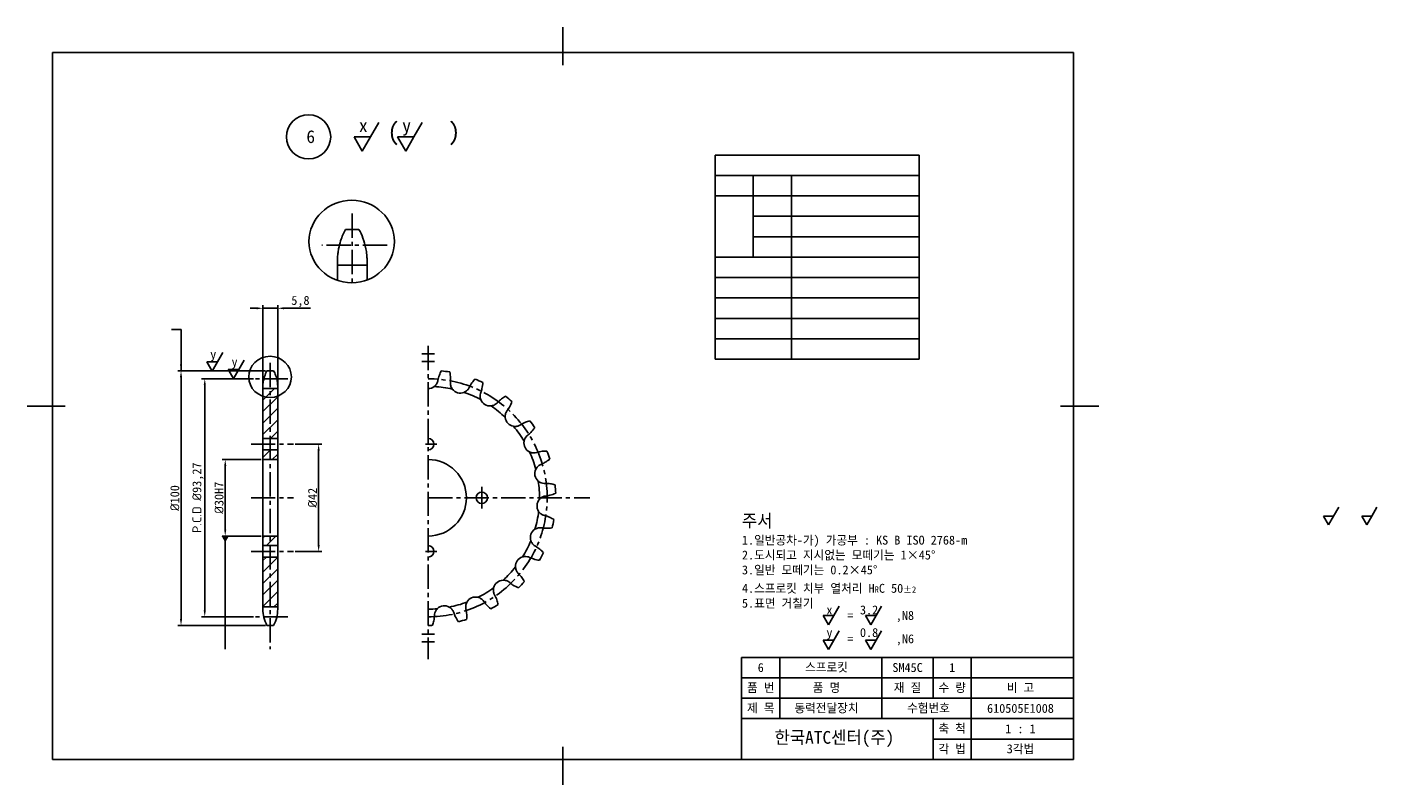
# Model space of a CAD drawing. Header units: millimetres. Extents: x 0 to 529, y 0 to 297.
import ezdxf

# ---------------------------------------------------------------- set-up
doc = ezdxf.new("R2010")
doc.units = ezdxf.units.MM
doc.header["$LTSCALE"] = 0.5
doc.linetypes.add('CENTER2', pattern=[28.575, 19.05, -3.175, 3.175, -3.175])
doc.layers.get('0').update_dxf_attribs({"color": 3})
doc.layers.add('중심선', color=1, linetype='CENTER2')
doc.dimstyles.new('ISO-25', dxfattribs={"dimtxt": 3.5, "dimasz": 2.5, "dimexe": 1.25, "dimexo": 0.625, "dimtad": 1, "dimtxsty": 'Standard', "dimcen": 0, "dimclrd": 1, "dimclre": 1, "dimclrt": 2, "dimadec": 0, "dimazin": 0, "dimtfac": 1, "dimtmove": 0, "dimatfit": 3, "dimfxl": 1, "dimarcsym": 0})
doc.dimstyles.new('데이첨', dxfattribs={"dimtxt": 3.5, "dimasz": 2.5, "dimexe": 1.25, "dimexo": 0.625, "dimtad": 1, "dimtxsty": 'Standard', "dimcen": 0, "dimclrd": 1, "dimclre": 1, "dimclrt": 2, "dimadec": 0, "dimazin": 0, "dimtfac": 1, "dimtmove": 0, "dimatfit": 3, "dimldrblk": 'DATUMFILLED', "dimfxl": 1, "dimarcsym": 0})

# ---------------------------------------------------------------- blocks, each defined once
blk = doc.blocks.new('*D33')
at = {"color": 1, "lineweight": -2, "transparency": 16777216}
for p, q in [((91.81, 127.54), (76.42, 127.54)), ((77.67, 125.04), (77.67, 100.04)), ((91.81, 97.54), (76.42, 97.54))]:
    blk.add_line(p, q, dxfattribs=at)
at = {"color": 1, "transparency": 16777216}
for points in [[(77.26, 125.04), (78.09, 125.04), (77.67, 127.54)], [(77.26, 100.04), (78.09, 100.04), (77.67, 97.54)]]:
    blk.add_solid(points, dxfattribs=at)
at = {"layer": 'Defpoints', "color": 0, "transparency": 16777216}
for p in [(92.43, 127.54), (77.67, 97.54), (92.43, 97.54)]:
    blk.add_point(p, dxfattribs=at)
at = {"color": 2, "transparency": 16777216, "insert": (75.25, 112.54), "char_height": 3.5, "attachment_point": 5, "rotation": 90}
blk.add_mtext('{\\fISOCPEUR|b0|i0|c0|p34;%%C}30H7', dxfattribs=at)
blk = doc.blocks.new('*D34')
at = {"color": 1, "lineweight": -2, "transparency": 16777216}
for p, q in [((105.06, 133.54), (115.52, 133.54)), ((114.27, 131.04), (114.27, 94.04)), ((105.06, 91.54), (115.52, 91.54))]:
    blk.add_line(p, q, dxfattribs=at)
at = {"color": 1, "transparency": 16777216}
for points in [[(113.85, 131.04), (114.69, 131.04), (114.27, 133.54)], [(113.85, 94.04), (114.69, 94.04), (114.27, 91.54)]]:
    blk.add_solid(points, dxfattribs=at)
at = {"layer": 'Defpoints', "color": 0, "transparency": 16777216}
for p in [(104.44, 133.54), (104.44, 91.54), (114.27, 91.54)]:
    blk.add_point(p, dxfattribs=at)
at = {"color": 2, "transparency": 16777216, "insert": (111.85, 112.54), "char_height": 3.5, "attachment_point": 5, "rotation": 90}
blk.add_mtext('{\\fISOCPEUR|b0|i0|c0|p34;%%C}42', dxfattribs=at)
blk = doc.blocks.new('*D35')
at = {"color": 1, "lineweight": -2, "transparency": 16777216}
for p, q in [((88.74, 159.18), (68.4, 159.18)), ((69.65, 156.68), (69.65, 68.41)), ((88.74, 65.91), (68.4, 65.91))]:
    blk.add_line(p, q, dxfattribs=at)
at = {"color": 1, "transparency": 16777216}
for points in [[(69.23, 156.68), (70.07, 156.68), (69.65, 159.18)], [(69.23, 68.41), (70.07, 68.41), (69.65, 65.91)]]:
    blk.add_solid(points, dxfattribs=at)
at = {"layer": 'Defpoints', "color": 0, "transparency": 16777216}
for p in [(89.36, 159.18), (69.65, 65.91), (89.36, 65.91)]:
    blk.add_point(p, dxfattribs=at)
at = {"color": 2, "transparency": 16777216, "insert": (67.01, 112.54), "char_height": 3.5, "attachment_point": 5, "rotation": 90}
blk.add_mtext('{\\fISOCPEUR|b0|i0|c0|p34;P.C.D %%C}93,27', dxfattribs=at)
blk = doc.blocks.new('*D36')
at = {"color": 1, "lineweight": -2, "transparency": 16777216}
for p, q in [((93.41, 162.28), (59.1, 162.28)), ((60.35, 159.78), (60.35, 65.04)), ((93.41, 62.54), (59.1, 62.54))]:
    blk.add_line(p, q, dxfattribs=at)
at = {"color": 1, "transparency": 16777216}
for points in [[(59.93, 159.78), (60.77, 159.78), (60.35, 162.28)], [(59.93, 65.04), (60.77, 65.04), (60.35, 62.54)]]:
    blk.add_solid(points, dxfattribs=at)
at = {"layer": 'Defpoints', "color": 0, "transparency": 16777216}
for p in [(94.03, 162.28), (60.35, 62.54), (94.03, 62.54)]:
    blk.add_point(p, dxfattribs=at)
at = {"color": 2, "transparency": 16777216, "insert": (57.93, 112.41), "char_height": 3.5, "attachment_point": 5, "rotation": 90}
blk.add_mtext('{\\fISOCPEUR|b0|i0|c0|p34;%%C}100', dxfattribs=at)
blk = doc.blocks.new('_DatumFilled')
at = {"color": 0, "linetype": 'ByBlock'}
blk.add_solid([(0, 0.58), (-1, 0), (0, -0.58)], dxfattribs=at)
blk = doc.blocks.new('*D37')
at = {"color": 1, "lineweight": -2, "transparency": 16777216}
for p, q in [((89.93, 186.79), (87.43, 186.79)), ((92.43, 155.92), (92.43, 188.04)), ((92.43, 186.79), (98.23, 186.79)), ((98.23, 155.92), (98.23, 188.04)), ((100.73, 186.79), (111.05, 186.79))]:
    blk.add_line(p, q, dxfattribs=at)
at = {"color": 1, "transparency": 16777216}
for points in [[(89.93, 187.21), (89.93, 186.37), (92.43, 186.79)], [(100.73, 187.21), (100.73, 186.37), (98.23, 186.79)]]:
    blk.add_solid(points, dxfattribs=at)
at = {"layer": 'Defpoints', "color": 0, "transparency": 16777216}
for p in [(98.23, 186.79), (92.43, 155.29), (98.23, 155.29)]:
    blk.add_point(p, dxfattribs=at)
at = {"color": 2, "transparency": 16777216, "insert": (107.14, 189.43), "char_height": 3.5, "attachment_point": 5}
blk.add_mtext('5,8', dxfattribs=at)

msp = doc.modelspace()

# ---------------------------------------------------------------- hatches: boundary and pattern name
h = msp.add_hatch()
h.set_pattern_fill('ANSI31', color=1)
h.paths.add_polyline_path([(98.233, 155.295), (95.333, 155.295), (95.333, 135.795), (98.233, 135.795)])
h.paths.add_polyline_path([(95.333, 155.295), (92.433, 155.295), (92.433, 135.795), (95.333, 135.795)])
h.paths.add_polyline_path([(95.333, 131.295), (92.433, 131.295), (92.433, 127.545), (95.333, 127.545)])
h.paths.add_polyline_path([(98.233, 131.295), (95.333, 131.295), (95.333, 127.545), (98.233, 127.545)])
h.paths.add_polyline_path([(95.333, 97.545), (92.433, 97.545), (92.433, 93.795), (95.333, 93.795)])
h.paths.add_polyline_path([(98.233, 97.545), (95.333, 97.545), (95.333, 93.795), (98.233, 93.795)])
h.paths.add_polyline_path([(95.333, 89.295), (92.433, 89.295), (92.433, 69.795), (95.333, 69.795)])
h.paths.add_polyline_path([(98.233, 89.295), (95.333, 89.295), (95.333, 69.795), (98.233, 69.795)])

# ---------------------------------------------------------------- linework, layer by layer
for p, q in [((210, 297), (210, 282)), ((134.64, 254.011), (137.89, 259.64)), ((151.633, 254.011), (154.883, 259.64)), ((134.64, 254.011), (128.14, 254.011)), ((128.14, 254.011), (131.39, 248.382)), ((131.39, 248.382), (134.64, 254.011)), ((151.633, 254.011), (145.133, 254.011)), ((145.133, 254.011), (148.383, 248.382)), ((148.383, 248.382), (151.633, 254.011)), ((349.59, 246.824), (269.59, 246.824)), ((269.59, 246.824), (269.59, 166.824)), ((349.59, 166.824), (349.59, 246.824)), ((124.836, 217.712), (130.036, 217.712)), ((121.636, 203.745), (121.636, 205.365)), ((133.236, 203.745), (121.636, 203.745)), ((121.636, 203.745), (121.636, 197.736)), ((133.236, 205.365), (133.236, 203.745)), ((133.236, 197.881), (133.236, 203.745)), ((269.59, 166.824), (349.59, 166.824)), ((94.033, 162.278), (96.633, 162.278)), ((92.433, 155.295), (92.433, 156.105)), ((98.233, 155.295), (92.433, 155.295)), ((92.433, 155.295), (92.433, 135.795)), ((98.233, 156.105), (98.233, 155.295)), ((98.233, 135.795), (98.233, 155.295)), ((0, 148.5), (15, 148.5)), ((420, 148.5), (405, 148.5)), ((92.433, 135.795), (98.233, 135.795)), ((92.433, 131.295), (92.433, 135.795)), ((98.233, 135.795), (98.233, 131.295)), ((98.233, 131.295), (92.433, 131.295)), ((92.433, 131.295), (92.433, 127.545)), ((92.433, 127.545), (98.233, 127.545)), ((92.433, 97.545), (92.433, 127.545)), ((98.233, 127.545), (98.233, 131.295)), ((98.233, 97.545), (98.233, 127.545)), ((511.959, 105.391), (513.959, 108.855)), ((526.959, 105.391), (528.959, 108.855)), ((511.959, 105.391), (507.959, 105.391)), ((507.959, 105.391), (509.959, 101.927)), ((509.959, 101.927), (511.959, 105.391)), ((526.959, 105.391), (522.959, 105.391)), ((522.959, 105.391), (524.959, 101.927)), ((524.959, 101.927), (526.959, 105.391)), ((98.233, 97.545), (92.433, 97.545)), ((92.433, 97.545), (92.433, 93.795)), ((98.233, 93.795), (98.233, 97.545)), ((92.433, 93.795), (98.233, 93.795)), ((92.433, 89.295), (92.433, 93.795)), ((98.233, 93.795), (98.233, 89.295)), ((98.233, 89.295), (92.433, 89.295)), ((92.433, 89.295), (92.433, 68.92)), ((98.233, 68.92), (98.233, 89.295)), ((98.233, 69.795), (92.433, 69.795)), ((94.033, 62.545), (96.633, 62.545)), ((210, 0), (210, 15))]:
    msp.add_line(p, q)
at = {"color": 4}
for p, q in [((410, 287), (10, 287)), ((10, 287), (10, 10)), ((410, 10), (410, 287)), ((280, 10), (280, 50)), ((280, 50), (410, 50)), ((10, 10), (410, 10))]:
    msp.add_line(p, q, dxfattribs=at)
at = {"color": 1}
for p, q in [((269.59, 238.824), (349.59, 238.824)), ((284.59, 238.824), (284.59, 206.824)), ((299.59, 238.824), (299.59, 166.824)), ((269.59, 230.824), (349.59, 230.824)), ((284.59, 222.824), (349.59, 222.824)), ((284.59, 214.824), (349.59, 214.824)), ((269.59, 206.824), (349.59, 206.824)), ((269.59, 198.824), (349.59, 198.824)), ((269.59, 190.824), (349.59, 190.824)), ((269.59, 182.824), (349.59, 182.824)), ((269.59, 174.824), (349.59, 174.824)), ((74.661, 165.819), (76.761, 169.457)), ((74.661, 165.819), (70.461, 165.819)), ((70.461, 165.819), (72.561, 162.182)), ((72.561, 162.182), (74.661, 165.819)), ((83.011, 162.865), (85.111, 166.502)), ((78.355, 162.278), (74.155, 162.278)), ((78.811, 162.865), (80.911, 159.228)), ((83.011, 162.865), (78.811, 162.865)), ((80.911, 159.228), (83.011, 162.865)), ((316.105, 66.435), (318.205, 70.072)), ((332.699, 66.435), (334.799, 70.072)), ((316.105, 66.435), (311.905, 66.435)), ((311.905, 66.435), (314.005, 62.797)), ((314.005, 62.797), (316.105, 66.435)), ((332.699, 66.435), (328.499, 66.435)), ((328.499, 66.435), (330.599, 62.797)), ((330.599, 62.797), (332.699, 66.435)), ((316.105, 56.793), (318.205, 60.431)), ((332.699, 56.793), (334.799, 60.431)), ((316.105, 56.793), (311.905, 56.793)), ((311.905, 56.793), (314.005, 53.156)), ((314.005, 53.156), (316.105, 56.793)), ((332.699, 56.793), (328.499, 56.793)), ((328.499, 56.793), (330.599, 53.156)), ((330.599, 53.156), (332.699, 56.793)), ((295, 26), (295, 50)), ((335, 26), (335, 50)), ((355, 34), (355, 50)), ((370, 10), (370, 50)), ((280, 42), (410, 42)), ((280, 34), (410, 34)), ((280, 26), (410, 26)), ((355, 10), (355, 26)), ((355, 18), (410, 18))]:
    msp.add_line(p, q, dxfattribs=at)
at = {"color": 2}
for p, q in [((154.682, 168.982), (159.682, 168.982)), ((154.682, 165.982), (159.682, 165.982)), ((154.682, 59.107), (159.682, 59.107)), ((154.682, 56.107), (159.682, 56.107))]:
    msp.add_line(p, q, dxfattribs=at)
for centre, radius in [((110.334, 253.949), 8.658), ((178.182, 112.545), 2.25)]:
    msp.add_circle(centre, radius)
for centre, radius, start, end in [((157.182, 112.545), 50, 80.26342, 84.0844), ((157.182, 112.545), 50, 64.61125, 68.43223), ((157.182, 159.18), 3.885, 270, 307.68227), ((157.182, 112.545), 43.625, 77.4684, 86.87943), ((169.764, 157.45), 3.885, 216.66556, 292.03009), ((157.182, 112.545), 43.625, 61.81622, 71.22725), ((181.413, 152.39), 3.885, 201.01339, 276.37792), ((157.182, 112.545), 43.625, 46.16405, 55.57508), ((157.182, 112.545), 50, 48.95908, 52.78005), ((191.265, 144.375), 3.885, 185.36121, 260.72574), ((157.182, 112.545), 43.625, 30.51188, 39.92291), ((157.182, 112.545), 50, 33.3069, 37.12788), ((157.182, 133.545), 2.25, 270, 90), ((198.589, 134), 3.885, 169.70904, 245.07357), ((157.182, 112.545), 15, 270, 90), ((157.182, 112.545), 43.625, 14.8597, 24.27073), ((157.182, 112.545), 50, 17.65473, 21.47571), ((202.842, 122.033), 3.885, 154.05687, 229.4214), ((157.182, 112.545), 43.625, 359.20753, 8.61856), ((157.182, 112.545), 50, 2.00255, 5.82353), ((203.709, 109.362), 3.885, 138.40469, 213.76922), ((157.182, 112.545), 43.625, 343.55535, 352.96639), ((157.182, 112.545), 50, 346.35038, 350.17136), ((157.182, 112.545), 43.625, 327.90318, 337.31421), ((201.125, 96.928), 3.885, 122.75252, 198.11705), ((157.182, 91.545), 2.25, 270, 90), ((157.182, 112.545), 50, 330.69821, 334.51918), ((157.182, 112.545), 43.625, 312.25101, 321.66204), ((195.282, 85.651), 3.885, 107.10034, 182.46487), ((186.613, 76.369), 3.885, 91.44817, 166.8127), ((157.182, 112.545), 50, 315.04603, 318.86701), ((157.182, 112.545), 43.625, 296.59883, 306.00986), ((105.933, 68.92), 13.5, 180, 208.17841), ((84.733, 68.92), 13.5, 331.82159, 0), ((157.182, 112.545), 43.625, 270, 274.70552), ((163.533, 66.344), 3.885, 60.14382, 135.50835), ((157.182, 112.545), 43.625, 280.94666, 290.35769), ((175.762, 69.77), 3.885, 75.796, 151.16053), ((157.182, 112.545), 50, 299.39386, 303.21484), ((157.182, 112.545), 50, 283.74168, 287.56266), ((157.182, 112.545), 50, 270, 271.91049)]:
    msp.add_arc(centre, radius, start, end)
at = {"color": 1}
for centre, major_axis in [((127.233, 212.955), (-16.746, 0)), ((95.232, 159.9), (-8.373, 0))]:
    msp.add_ellipse(centre, major_axis=major_axis, ratio=0.9642857, dxfattribs=at)
for points, knots in [([(122.095, 210.133), (122.295, 211.195), (122.559, 212.23), (123.398, 214.831), (124.058, 216.329), (124.836, 217.712)], [-0.42808449, -0.42808449, -0.42808449, -0.42808449, -0.26327975, -0.26327975, 0, 0, 0, 0]), ([(130.036, 217.712), (130.644, 216.632), (131.18, 215.481), (132.121, 212.948), (132.506, 211.567), (132.777, 210.133)], [-0.42784735, -0.42784735, -0.42784735, -0.42784735, -0.22231754, -0.22231754, 0, 0, 0, 0]), ([(121.636, 205.365), (121.636, 205.612), (121.64, 205.884), (121.67, 206.784), (121.717, 207.475), (121.875, 208.837), (121.971, 209.478), (122.095, 210.133)], [-0.28754533, -0.28754533, -0.28754533, -0.28754533, -0.22669645, -0.22669645, -0.10161183, -0.10161183, 0, 0, 0, 0]), ([(132.777, 210.133), (132.851, 209.741), (132.916, 209.353), (133.03, 208.567), (133.077, 208.171), (133.189, 207.04), (133.222, 206.361), (133.235, 205.636), (133.236, 205.497), (133.236, 205.365)], [-1.08782435, -1.08782435, -1.08782435, -1.08782435, -1.02700774, -1.02700774, -0.96174957, -0.96174957, -0.83287903, -0.83287903, -0.80046416, -0.80046416, -0.80046416, -0.80046416]), ([(92.663, 158.489), (92.763, 159.02), (92.895, 159.537), (93.314, 160.838), (93.644, 161.587), (94.033, 162.278)], [-0.42808449, -0.42808449, -0.42808449, -0.42808449, -0.26327975, -0.26327975, 0, 0, 0, 0]), ([(96.633, 162.278), (96.937, 161.738), (97.205, 161.163), (97.675, 159.896), (97.868, 159.206), (98.004, 158.489)], [-0.42784735, -0.42784735, -0.42784735, -0.42784735, -0.22231754, -0.22231754, 0, 0, 0, 0]), ([(162.336, 162.278), (162.043, 161.738), (161.782, 161.163), (161.324, 159.896), (161.135, 159.206), (161.006, 158.489)], [-0.42784735, -0.42784735, -0.42784735, -0.42784735, -0.22231754, -0.22231754, 0, 0, 0, 0]), ([(165.897, 157.817), (165.948, 158.354), (165.963, 158.887), (165.921, 160.249), (165.812, 161.057), (165.638, 161.824)], [-0.42808449, -0.42808449, -0.42808449, -0.42808449, -0.26327975, -0.26327975, 0, 0, 0, 0]), ([(175.563, 159.044), (175.135, 158.603), (174.728, 158.119), (173.945, 157.023), (173.578, 156.409), (173.259, 155.754)], [-0.42784735, -0.42784735, -0.42784735, -0.42784735, -0.22231754, -0.22231754, 0, 0, 0, 0]), ([(92.433, 156.105), (92.433, 156.228), (92.435, 156.364), (92.45, 156.814), (92.474, 157.16), (92.553, 157.841), (92.601, 158.161), (92.663, 158.489)], [-0.28754533, -0.28754533, -0.28754533, -0.28754533, -0.22669645, -0.22669645, -0.10161183, -0.10161183, 0, 0, 0, 0]), ([(98.004, 158.489), (98.041, 158.293), (98.073, 158.099), (98.13, 157.706), (98.154, 157.508), (98.21, 156.942), (98.226, 156.603), (98.233, 156.24), (98.233, 156.171), (98.233, 156.105)], [-1.08782435, -1.08782435, -1.08782435, -1.08782435, -1.02700774, -1.02700774, -0.96174957, -0.96174957, -0.83287903, -0.83287903, -0.80046416, -0.80046416, -0.80046416, -0.80046416]), ([(161.006, 158.489), (160.97, 158.293), (160.92, 158.099), (160.783, 157.706), (160.696, 157.508), (160.387, 156.942), (160.121, 156.603), (159.725, 156.24), (159.642, 156.171), (159.557, 156.105)], [-1.08782435, -1.08782435, -1.08782435, -1.08782435, -1.02700774, -1.02700774, -0.96174957, -0.96174957, -0.83287903, -0.83287903, -0.80046416, -0.80046416, -0.80046416, -0.80046416]), ([(166.648, 155.13), (166.474, 155.364), (166.327, 155.617), (166.043, 156.261), (165.939, 156.66), (165.873, 157.318), (165.873, 157.569), (165.897, 157.817)], [-0.77574442, -0.77574442, -0.77574442, -0.77574442, -0.68802573, -0.68802573, -0.56460008, -0.56460008, -0.48848311, -0.48848311, -0.48848311, -0.48848311]), ([(173.259, 155.754), (173.218, 155.669), (173.174, 155.585), (172.932, 155.168), (172.688, 154.862), (172.07, 154.291), (171.689, 154.046), (171.257, 153.863), (171.239, 153.856), (171.222, 153.849)], [-1.57500833, -1.57500833, -1.57500833, -1.57500833, -1.5462114, -1.5462114, -1.4285857, -1.4285857, -1.29348905, -1.29348905, -1.28782584, -1.28782584, -1.28782584, -1.28782584]), ([(177.787, 150.997), (177.705, 151.211), (177.641, 151.432), (177.517, 152.08), (177.507, 152.51), (177.608, 153.227), (177.683, 153.513), (177.788, 153.787)], [-0.77585901, -0.77585901, -0.77585901, -0.77585901, -0.7069201, -0.7069201, -0.57808314, -0.57808314, -0.4885442, -0.4885442, -0.4885442, -0.4885442]), ([(177.788, 153.787), (177.982, 154.29), (178.141, 154.799), (178.467, 156.123), (178.581, 156.93), (178.62, 157.716)], [-0.42808449, -0.42808449, -0.42808449, -0.42808449, -0.26327975, -0.26327975, 0, 0, 0, 0]), ([(184.321, 149.814), (184.313, 149.805), (184.305, 149.796), (184.027, 149.488), (183.711, 149.231), (182.969, 148.803), (182.544, 148.647), (182.016, 148.552), (181.931, 148.539), (181.845, 148.53)], [-1.57531051, -1.57531051, -1.57531051, -1.57531051, -1.57168174, -1.57168174, -1.44892517, -1.44892517, -1.31405618, -1.31405618, -1.28805235, -1.28805235, -1.28805235, -1.28805235]), ([(187.426, 152.361), (186.896, 152.051), (186.374, 151.695), (185.324, 150.851), (184.804, 150.359), (184.321, 149.814)], [-0.42784735, -0.42784735, -0.42784735, -0.42784735, -0.22231754, -0.22231754, 0, 0, 0, 0]), ([(188.151, 146.698), (188.473, 147.131), (188.764, 147.578), (189.435, 148.764), (189.763, 149.511), (190.012, 150.257)], [-0.42808449, -0.42808449, -0.42808449, -0.42808449, -0.26327975, -0.26327975, 0, 0, 0, 0]), ([(187.397, 144.013), (187.381, 144.184), (187.376, 144.357), (187.4, 144.968), (187.492, 145.4), (187.78, 146.126), (187.948, 146.426), (188.151, 146.698)], [-0.77583124, -0.77583124, -0.77583124, -0.77583124, -0.72395087, -0.72395087, -0.59232432, -0.59232432, -0.48855102, -0.48855102, -0.48855102, -0.48855102]), ([(193.37, 141.11), (193.042, 140.899), (192.682, 140.737), (191.878, 140.514), (191.437, 140.469), (190.876, 140.508), (190.757, 140.522), (190.639, 140.541)], [-1.57519029, -1.57519029, -1.57519029, -1.57519029, -1.45631173, -1.45631173, -1.32397781, -1.32397781, -1.28794868, -1.28794868, -1.28794868, -1.28794868]), ([(197.047, 142.724), (196.452, 142.57), (195.854, 142.367), (194.615, 141.838), (193.982, 141.505), (193.37, 141.11)], [-0.42784735, -0.42784735, -0.42784735, -0.42784735, -0.22231754, -0.22231754, 0, 0, 0, 0]), ([(196.217, 137.076), (196.644, 137.406), (197.044, 137.758), (198.011, 138.719), (198.528, 139.35), (198.97, 140.001)], [-0.42808449, -0.42808449, -0.42808449, -0.42808449, -0.26327975, -0.26327975, 0, 0, 0, 0]), ([(194.766, 134.694), (194.809, 134.928), (194.873, 135.157), (195.109, 135.78), (195.325, 136.15), (195.781, 136.701), (195.99, 136.901), (196.217, 137.076)], [-0.77584018, -0.77584018, -0.77584018, -0.77584018, -0.70427974, -0.70427974, -0.57619358, -0.57619358, -0.48853523, -0.48853523, -0.48853523, -0.48853523]), ([(199.734, 130.287), (199.712, 130.281), (199.689, 130.274), (199.282, 130.156), (198.881, 130.105), (198.027, 130.129), (197.582, 130.22), (197.092, 130.414), (197.021, 130.444), (196.952, 130.477)], [-1.57525888, -1.57525888, -1.57525888, -1.57525888, -1.5680593, -1.5680593, -1.44626534, -1.44626534, -1.31103268, -1.31103268, -1.28801834, -1.28801834, -1.28801834, -1.28801834]), ([(203.711, 130.85), (203.097, 130.861), (202.466, 130.828), (201.13, 130.653), (200.431, 130.502), (199.734, 130.287)], [-0.42784735, -0.42784735, -0.42784735, -0.42784735, -0.22231754, -0.22231754, 0, 0, 0, 0]), ([(201.388, 125.635), (201.888, 125.837), (202.369, 126.068), (203.559, 126.733), (204.227, 127.201), (204.828, 127.709)], [-0.42808449, -0.42808449, -0.42808449, -0.42808449, -0.26327975, -0.26327975, 0, 0, 0, 0]), ([(199.349, 123.732), (199.482, 124.007), (199.648, 124.265), (200.101, 124.815), (200.405, 125.085), (200.95, 125.434), (201.165, 125.545), (201.388, 125.635)], [-0.77571243, -0.77571243, -0.77571243, -0.77571243, -0.68376751, -0.68376751, -0.56196393, -0.56196393, -0.48847226, -0.48847226, -0.48847226, -0.48847226]), ([(202.943, 118.149), (202.83, 118.146), (202.716, 118.148), (202.219, 118.179), (201.84, 118.259), (201.053, 118.555), (200.66, 118.787), (200.315, 119.082)], [-1.57496986, -1.57496986, -1.57496986, -1.57496986, -1.54024448, -1.54024448, -1.4238873, -1.4238873, -1.28778325, -1.28778325, -1.28778325, -1.28778325]), ([(206.924, 117.618), (206.336, 117.794), (205.719, 117.933), (204.386, 118.124), (203.672, 118.168), (202.943, 118.149)], [-0.42784735, -0.42784735, -0.42784735, -0.42784735, -0.22231754, -0.22231754, 0, 0, 0, 0]), ([(200.803, 111.941), (201.04, 112.207), (201.312, 112.44), (201.94, 112.843), (202.297, 113.002), (202.871, 113.162), (203.075, 113.201), (203.28, 113.223)], [-0.77565021, -0.77565021, -0.77565021, -0.77565021, -0.66853001, -0.66853001, -0.55155265, -0.55155265, -0.4884381, -0.4884381, -0.4884381, -0.4884381]), ([(203.28, 113.223), (203.817, 113.283), (204.342, 113.376), (205.667, 113.695), (206.436, 113.965), (207.152, 114.292)], [-0.42808449, -0.42808449, -0.42808449, -0.42808449, -0.26327975, -0.26327975, 0, 0, 0, 0]), ([(202.759, 105.595), (202.603, 105.634), (202.45, 105.683), (201.947, 105.879), (201.616, 106.067), (200.991, 106.556), (200.708, 106.86), (200.479, 107.203)], [-1.5748518, -1.5748518, -1.5748518, -1.5748518, -1.52590482, -1.52590482, -1.41148129, -1.41148129, -1.28763771, -1.28763771, -1.28763771, -1.28763771]), ([(199.023, 100.195), (199.252, 100.342), (199.497, 100.466), (200.144, 100.71), (200.554, 100.793), (201.233, 100.82), (201.496, 100.804), (201.754, 100.761)], [-0.77577413, -0.77577413, -0.77577413, -0.77577413, -0.69359817, -0.69359817, -0.56843422, -0.56843422, -0.48849946, -0.48849946, -0.48849946, -0.48849946]), ([(201.754, 100.761), (202.287, 100.674), (202.817, 100.622), (204.179, 100.571), (204.993, 100.624), (205.77, 100.745)], [-0.42808449, -0.42808449, -0.42808449, -0.42808449, -0.26327975, -0.26327975, 0, 0, 0, 0]), ([(206.449, 104.01), (205.93, 104.338), (205.373, 104.638), (204.141, 105.182), (203.465, 105.417), (202.759, 105.595)], [-0.42784735, -0.42784735, -0.42784735, -0.42784735, -0.22231754, -0.22231754, 0, 0, 0, 0]), ([(199.194, 93.557), (199.127, 93.594), (199.062, 93.634), (198.67, 93.891), (198.375, 94.155), (197.84, 94.806), (197.618, 95.196), (197.455, 95.651), (197.444, 95.685), (197.432, 95.719)], [-1.57507668, -1.57507668, -1.57507668, -1.57507668, -1.55176666, -1.55176666, -1.432668, -1.432668, -1.29872064, -1.29872064, -1.28788812, -1.28788812, -1.28788812, -1.28788812]), ([(202.319, 91.034), (201.908, 91.491), (201.453, 91.929), (200.413, 92.785), (199.826, 93.194), (199.194, 93.557)], [-0.42784735, -0.42784735, -0.42784735, -0.42784735, -0.22231754, -0.22231754, 0, 0, 0, 0]), ([(192.513, 82.926), (192.512, 82.927), (192.511, 82.928), (192.226, 83.218), (191.987, 83.552), (191.605, 84.32), (191.476, 84.753), (191.412, 85.293), (191.405, 85.389), (191.4, 85.484)], [-1.57536048, -1.57536048, -1.57536048, -1.57536048, -1.57506022, -1.57506022, -1.45138225, -1.45138225, -1.31678945, -1.31678945, -1.28808322, -1.28808322, -1.28808322, -1.28808322]), ([(194.139, 89.364), (194.351, 89.429), (194.567, 89.476), (195.216, 89.56), (195.649, 89.543), (196.366, 89.394), (196.652, 89.299), (196.922, 89.173)], [-0.77587665, -0.77587665, -0.77587665, -0.77587665, -0.70931655, -0.70931655, -0.57981014, -0.57981014, -0.48855254, -0.48855254, -0.48855254, -0.48855254]), ([(196.922, 89.173), (197.411, 88.945), (197.908, 88.752), (199.206, 88.336), (200.004, 88.167), (200.785, 88.074)], [-0.42808449, -0.42808449, -0.42808449, -0.42808449, -0.26327975, -0.26327975, 0, 0, 0, 0]), ([(186.515, 80.253), (186.73, 80.259), (186.945, 80.246), (187.588, 80.155), (188.003, 80.023), (188.66, 79.686), (188.913, 79.515), (189.143, 79.318)], [-0.77589027, -0.77589027, -0.77589027, -0.77589027, -0.71111849, -0.71111849, -0.58111631, -0.58111631, -0.48855894, -0.48855894, -0.48855894, -0.48855894]), ([(194.842, 79.654), (194.569, 80.205), (194.249, 80.75), (193.479, 81.855), (193.024, 82.407), (192.513, 82.926)], [-0.42784735, -0.42784735, -0.42784735, -0.42784735, -0.22231754, -0.22231754, 0, 0, 0, 0]), ([(183.212, 74.493), (183.016, 74.847), (182.876, 75.233), (182.715, 76.07), (182.706, 76.516), (182.788, 77.056), (182.807, 77.156), (182.831, 77.256)], [-1.57538839, -1.57538839, -1.57538839, -1.57538839, -1.4518749, -1.4518749, -1.31883772, -1.31883772, -1.28810646, -1.28810646, -1.28810646, -1.28810646]), ([(184.571, 70.714), (184.457, 71.317), (184.297, 71.928), (183.853, 73.2), (183.564, 73.855), (183.212, 74.493)], [-0.42784735, -0.42784735, -0.42784735, -0.42784735, -0.22231754, -0.22231754, 0, 0, 0, 0]), ([(189.143, 79.318), (189.553, 78.966), (189.979, 78.646), (191.116, 77.895), (191.839, 77.518), (192.566, 77.218)], [-0.42808449, -0.42808449, -0.42808449, -0.42808449, -0.26327975, -0.26327975, 0, 0, 0, 0]), ([(159.651, 66.508), (159.657, 66.643), (159.669, 66.777), (159.745, 67.288), (159.855, 67.655), (160.205, 68.396), (160.456, 68.756), (160.761, 69.067)], [-1.57489657, -1.57489657, -1.57489657, -1.57489657, -1.53366803, -1.53366803, -1.41847338, -1.41847338, -1.28770046, -1.28770046, -1.28770046, -1.28770046]), ([(165.467, 69.713), (165.75, 69.551), (166.012, 69.353), (166.532, 68.845), (166.772, 68.525), (167.067, 67.974), (167.156, 67.764), (167.226, 67.549)], [-0.77567737, -0.77567737, -0.77567737, -0.77567737, -0.67728972, -0.67728972, -0.55762722, -0.55762722, -0.48845442, -0.48845442, -0.48845442, -0.48845442]), ([(171.98, 68.881), (171.969, 68.926), (171.96, 68.972), (171.874, 69.406), (171.856, 69.805), (171.952, 70.654), (172.08, 71.092), (172.307, 71.548), (172.332, 71.597), (172.359, 71.644)], [-1.5751705, -1.5751705, -1.5751705, -1.5751705, -1.56098469, -1.56098469, -1.44061566, -1.44061566, -1.30434248, -1.30434248, -1.28795138, -1.28795138, -1.28795138, -1.28795138]), ([(172.27, 64.875), (172.323, 65.487), (172.333, 66.119), (172.249, 67.463), (172.147, 68.172), (171.98, 68.881)], [-0.42784735, -0.42784735, -0.42784735, -0.42784735, -0.22231754, -0.22231754, 0, 0, 0, 0]), ([(176.715, 73.537), (176.964, 73.474), (177.207, 73.386), (177.82, 73.092), (178.167, 72.85), (178.667, 72.365), (178.842, 72.154), (178.993, 71.927)], [-0.7758049, -0.7758049, -0.7758049, -0.7758049, -0.69843683, -0.69843683, -0.57181002, -0.57181002, -0.48851427, -0.48851427, -0.48851427, -0.48851427]), ([(178.993, 71.927), (179.293, 71.478), (179.617, 71.055), (180.51, 70.025), (181.104, 69.466), (181.723, 68.981)], [-0.42808449, -0.42808449, -0.42808449, -0.42808449, -0.26327975, -0.26327975, 0, 0, 0, 0]), ([(158.849, 62.572), (159.066, 63.147), (159.246, 63.753), (159.528, 65.07), (159.62, 65.78), (159.651, 66.508)], [-0.42784735, -0.42784735, -0.42784735, -0.42784735, -0.22231754, -0.22231754, 0, 0, 0, 0]), ([(167.226, 67.549), (167.393, 67.036), (167.591, 66.541), (168.173, 65.308), (168.594, 64.61), (169.06, 63.976)], [-0.42808449, -0.42808449, -0.42808449, -0.42808449, -0.26327975, -0.26327975, 0, 0, 0, 0])]:
    msp.add_open_spline(points, degree=3, knots=knots)
at = {"layer": '중심선'}
for p, q in [((127.436, 223.916), (127.436, 196.809)), ((141.14, 211.515), (115.496, 211.515)), ((157.182, 172.075), (157.182, 49.315)), ((95.333, 165.38), (95.333, 53.216)), ((102.185, 159.18), (89.363, 159.18)), ((87.776, 133.545), (104.437, 133.545)), ((160.558, 133.545), (156.17, 133.545)), ((178.182, 116.875), (178.182, 108.354)), ((87.776, 112.545), (104.437, 112.545)), ((157.182, 112.545), (220.595, 112.545)), ((87.776, 91.545), (104.437, 91.545)), ((160.558, 91.545), (156.17, 91.545)), ((102.185, 65.91), (89.363, 65.91))]:
    msp.add_line(p, q, dxfattribs=at)
msp.add_arc((157.182, 112.545), 46.635, 270, 90, dxfattribs=at)

# ---------------------------------------------------------------- texts
for s, width, insert, char_height, attachment_point in [('x', 3.04743, (130.063, 260.888), 5, 1), ('y', 3.04743, (147.024, 260.888), 5, 1), ('6', 4.90613, (109.468, 256.543), 5, 1), ('{\\H1.4286x;\\C3;주서\\P\\H0.7x;\\C2;1.일반공차-가) 가공부 : KS B ISO 2768-m\\P2.도시되고 지시없는 모떼기는 1×45%%D\\P3.일반 모떼기는 0.2×45%%D}', 130.18216, (280.136, 106.03), 3.5, 1), ('{\\C2;4.스프로킷 치부 열처리 H\\H0.71429x;\\C1;R\\H1.4x;\\C2;C 50\\H0.71429x;\\C1;%%P2\\H1.4x;\\C2;\\P5.표면 거칠기}', 130.18216, (280.136, 78.816), 3.5, 1), ('{\\C2;=       ,N8}', 24.94675, (321.377, 68.189), 3.5, 1), ('{\\C2;=       ,N6}', 24.94675, (321.377, 59.042), 3.5, 1), ('{\\C2;6}', 15, (287.5, 46), 3.5, 5), ('{\\C2;스프로킷}', 24.86406, (313.253, 46), 3.5, 5), ('{\\C2;SM45C}', 15, (345.02, 46), 3.5, 5), ('{\\C2;1}', 15, (362.5, 46), 3.5, 5), ('{\\C2;품 번}', 15, (287.5, 38), 3.5, 5), ('{\\C2;품 명}', 15, (313.253, 38), 3.5, 5), ('{\\C2;재 질}', 15, (345.02, 38), 3.5, 5), ('{\\C2;수 량}', 15, (362.5, 38), 3.5, 5), ('{\\C2;비 고}', 15, (389.261, 38), 3.5, 5), ('{\\C2;제 목}', 15, (287.5, 30), 3.5, 5), ('{\\C2;동력전달장치}', 39.99999, (313.253, 30), 3.5, 5), ('{\\C2;수험번호}', 36.00813, (353.253, 30), 3.5, 5), ('{\\C2;610505E1008}', 15, (389.261, 30), 3.5, 5), ('{\\C2;축 척}', 15, (362.5, 22), 3.5, 5), ('{\\C2;1 : 1}', 15, (389.261, 22), 3.5, 5), ('{\\C2;한국ATC센터(주)}', 57.03564, (316.366, 17.994), 5, 5), ('{\\C2;각 법}', 15, (362.5, 14), 3.5, 5), ('{\\C2;3각법}', 15, (389.261, 14), 3.5, 5)]:
    msp.add_mtext_dynamic_manual_height_columns(s, width=width, gutter_width=12.5, heights=[0], dxfattribs=dict(insert=insert, char_height=char_height, attachment_point=attachment_point))
at = {"insert": (141.205, 259.554), "char_height": 7, "attachment_point": 1}
msp.add_mtext('(    )', dxfattribs=at)
at = {"color": 1, "char_height": 3.5, "attachment_point": 1}
for s, insert in [('{\\C1;y}', (71.773, 170.533)), ('{\\C1;y}', (80.123, 167.578)), ('{\\C1;x}', (313.217, 70.344)), ('3.2', (326.377, 70.344)), ('{\\C1;y}', (313.217, 61.507)), ('0.8', (326.377, 61.507))]:
    msp.add_mtext_dynamic_manual_height_columns(s, width=3.39636, gutter_width=12.5, heights=[0], dxfattribs=dict(at, insert=insert))

# ---------------------------------------------------------------- dimensions: what is measured, and where the dimension line sits
dim = msp.add_linear_dim(base=(98.233, 186.791), p1=(92.433, 155.295), p2=(98.233, 155.295), dimstyle='데이첨')
dim.commit()
dim.dimension.update_dxf_attribs({"geometry": '*D37', "text_midpoint": (107.144, 189.427)})
for base, p1, p2, text, picture, middle in [((60.352, 62.545), (94.033, 162.278), (94.033, 62.545), '{\\fISOCPEUR|b0|i0|c0|p34;%%C}100', '*D36', (57.928, 112.412)), ((69.65, 65.91), (89.363, 159.18), (89.363, 65.91), '{\\fISOCPEUR|b0|i0|c0|p34;P.C.D %%C}<>', '*D35', (67.014, 112.545)), ((114.269, 91.545), (104.437, 133.545), (104.437, 91.545), '{\\fISOCPEUR|b0|i0|c0|p34;%%C}<>', '*D34', (111.847, 112.545)), ((77.672, 97.545), (92.433, 127.545), (92.433, 97.545), '{\\fISOCPEUR|b0|i0|c0|p34;%%C}<>H7', '*D33', (75.25, 112.545))]:
    dim = msp.add_linear_dim(base=base, p1=p1, p2=p2, angle=90, text=text, dimstyle='ISO-25')
    dim.commit()
    dim.dimension.update_dxf_attribs({"geometry": picture, "text_midpoint": middle})

# ---------------------------------------------------------------- leaders
for points, dimstyle in [([(60.352, 162.278), (60.352, 178.421), (56.662, 178.421)], 'ISO-25'), ([(77.672, 97.545), (77.672, 53.177)], '데이첨')]:
    msp.add_leader(points, dimstyle=dimstyle, override={"dimgap": 0.625, "dimtad": 0})

doc.saveas('drawing.dxf')
